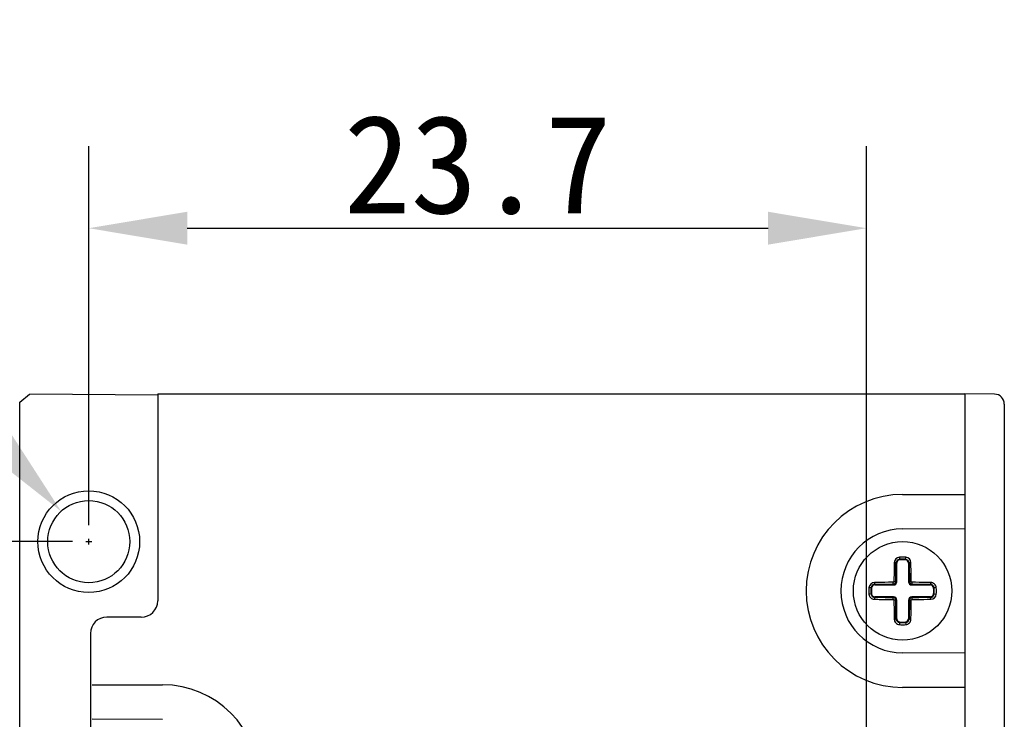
# Model space of a CAD drawing. Header units: millimetres. Extents: x 57 to 257, y 100 to 158.
# Tile 5 of 8: x 143 to 173, y 137 to 158. Entities that reach past the tile are written whole.
import ezdxf

# ---------------------------------------------------------------- set-up
doc = ezdxf.new("R2010")
doc.units = ezdxf.units.MM
doc.header["$LTSCALE"] = 16.335
doc.header["$PDMODE"] = 3
doc.header["$PDSIZE"] = 8
doc.layers.get('0').update_dxf_attribs({"linetype": 'CONTINUOUS'})
doc.layers.get('Defpoints').update_dxf_attribs({"linetype": 'CONTINUOUS'})
doc.layers.add('00_COMPONENTS', color=7, linetype='CONTINUOUS')
doc.layers.add('51__DRAFT_DIMS', color=7, linetype='CONTINUOUS')
doc.styles.get("Standard").update_dxf_attribs({"font": 'simfang.ttf'})
doc.dimstyles.new('DIMSTYLE_2', dxfattribs={"dimtxt": 3, "dimasz": 3, "dimexe": 2.5, "dimexo": 0.5, "dimgap": 0.4, "dimtad": 1, "dimtoh": 1, "dimdsep": 46, "dimtxsty": 'STANDARD', "dimblk": '_FILLED', "dimblk1": '_FILLED', "dimblk2": '_FILLED', "dimcen": 0.09, "dimclrd": 251, "dimclre": 251, "dimclrt": 251, "dimazin": 2, "dimtp": 0.2, "dimtm": 0.2, "dimtfac": 1, "dimtofl": 0, "dimtmove": 0, "dimatfit": 3, "dimldrblk": '_FILLED', "dimfxl": 1, "dimtolj": 1, "dimarcsym": 0})

# ---------------------------------------------------------------- blocks, each defined once
blk = doc.blocks.new('_FILLED')
at = {"color": 0, "linetype": 'ByBlock'}
blk.add_solid([(0, 0), (-1, 0.167), (-1, -0.167)], dxfattribs=at)
blk = doc.blocks.new('*D5')
at = {"layer": '51__DRAFT_DIMS', "color": 251, "lineweight": -2}
for p, q in [((144.826, 141.96), (123.332, 141.96)), ((125.832, 124.96), (125.832, 138.96)), ((144.826, 121.96), (123.332, 121.96))]:
    blk.add_line(p, q, dxfattribs=at)
at = {"layer": 'Defpoints', "color": 0}
for p in [(125.832, 141.96), (145.326, 141.96), (145.326, 121.96)]:
    blk.add_point(p, dxfattribs=at)
at = {"layer": '51__DRAFT_DIMS', "color": 251, "linetype": 'ByBlock', "lineweight": -2, "xscale": 3, "yscale": 3, "zscale": 3}
for p, rotation in [((125.832, 141.96), 90), ((125.832, 121.96), 270)]:
    blk.add_blockref('_FILLED', p, dxfattribs=dict(at, rotation=rotation))
at = {"layer": '51__DRAFT_DIMS', "color": 251, "insert": (121.432, 131.986), "char_height": 3, "attachment_point": 2, "rotation": 90, "line_spacing_factor": 0.9}
blk.add_mtext('\\A1;20', dxfattribs=at)
blk = doc.blocks.new('*D11')
at = {"color": 251, "lineweight": -2}
for p, q in [((145.326, 142.46), (145.326, 154.008)), ((169.026, 132.46), (169.026, 154.008)), ((148.326, 151.508), (166.026, 151.508))]:
    blk.add_line(p, q, dxfattribs=at)
at = {"layer": 'Defpoints', "color": 0}
for p in [(169.026, 151.508), (145.326, 141.96), (169.026, 131.96)]:
    blk.add_point(p, dxfattribs=at)
at = {"color": 251, "linetype": 'ByBlock', "lineweight": -2, "xscale": 3, "yscale": 3, "zscale": 3, "rotation": 180}
blk.add_blockref('_FILLED', (145.326, 151.508), dxfattribs=at)
at = {"color": 251, "linetype": 'ByBlock', "lineweight": -2, "xscale": 3, "yscale": 3, "zscale": 3}
blk.add_blockref('_FILLED', (169.026, 151.508), dxfattribs=at)
at = {"color": 251, "insert": (157.176, 153.434), "char_height": 3, "attachment_point": 5}
blk.add_mtext('\\A1;23.7', dxfattribs=at)
blk = doc.blocks.new('*D15')
at = {"color": 251, "lineweight": -2}
for p in [(123.638, 151.468), (142.465, 145.103)]:
    blk.add_line(p, (136.672, 151.468), dxfattribs=at)
at = {"color": 251}
for p, q in [((145.236, 141.96), (145.416, 141.96)), ((145.326, 141.87), (145.326, 142.05))]:
    blk.add_line(p, q, dxfattribs=at)
at = {"layer": 'Defpoints', "color": 0}
for p in [(144.484, 142.884), (146.167, 141.035)]:
    blk.add_point(p, dxfattribs=at)
at = {"color": 251, "linetype": 'ByBlock', "lineweight": -2, "xscale": 3, "yscale": 3, "zscale": 3, "rotation": 312.3048454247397}
blk.add_blockref('_FILLED', (144.484, 142.884), dxfattribs=at)
at = {"color": 251, "insert": (129.955, 153.385), "char_height": 3, "attachment_point": 5}
blk.add_mtext('\\A1;3-M3 3{}{{\\H0.7x;}{}}', dxfattribs=at)

msp = doc.modelspace()

# ---------------------------------------------------------------- linework, layer by layer
at = {"color": 0}
msp.add_line((143.222, 117.711), (143.222, 146.208), dxfattribs=at)
at = {"layer": '00_COMPONENTS', "color": 0}
for p, q in [((143.222, 146.208), (143.518, 146.457)), ((147.426, 146.423), (143.526, 146.457)), ((147.426, 146.46), (172.026, 146.46)), ((147.426, 146.46), (147.426, 140.16)), ((172.928, 146.452), (172.026, 146.46)), ((172.026, 146.46), (172.026, 134.956)), ((173.226, 146.152), (173.226, 117.768)), ((170.126, 143.399), (172.026, 143.399)), ((170.126, 142.349), (172.023, 142.359)), ((170.028, 141.487), (170.036, 141.406)), ((170.126, 141.492), (170.115, 141.492)), ((170.215, 141.406), (170.223, 141.487)), ((169.946, 141.306), (169.925, 141.306)), ((169.946, 140.74), (169.946, 141.306)), ((170.326, 141.306), (170.306, 141.306)), ((170.306, 141.306), (170.306, 140.74)), ((169.916, 140.74), (169.946, 140.74)), ((170.306, 140.74), (170.335, 140.74)), ((169.18, 140.549), (169.098, 140.557)), ((169.279, 140.661), (169.279, 140.64)), ((169.279, 140.64), (169.846, 140.64)), ((169.846, 140.64), (169.846, 140.669)), ((170.406, 140.669), (170.406, 140.64)), ((170.406, 140.64), (170.972, 140.64)), ((170.972, 140.64), (170.972, 140.661)), ((171.153, 140.557), (171.071, 140.549)), ((169.18, 140.37), (169.098, 140.363)), ((169.846, 140.28), (169.279, 140.28)), ((169.279, 140.28), (169.279, 140.259)), ((169.846, 140.251), (169.846, 140.28)), ((169.946, 140.18), (169.916, 140.18)), ((169.946, 139.614), (169.946, 140.18)), ((170.306, 140.18), (170.306, 139.614)), ((170.335, 140.18), (170.306, 140.18)), ((170.406, 140.28), (170.406, 140.251)), ((170.972, 140.28), (170.406, 140.28)), ((170.972, 140.259), (170.972, 140.28)), ((171.071, 140.37), (171.153, 140.363)), ((146.926, 139.66), (145.876, 139.66)), ((169.925, 139.614), (169.946, 139.614)), ((170.306, 139.614), (170.326, 139.614)), ((170.036, 139.514), (170.028, 139.432)), ((170.126, 139.428), (170.136, 139.428)), ((170.215, 139.514), (170.223, 139.432)), ((145.376, 139.16), (145.376, 124.76)), ((172.026, 138.561), (170.126, 138.571)), ((145.426, 137.599), (147.576, 137.599)), ((172.026, 137.521), (170.126, 137.521)), ((145.426, 136.56), (147.576, 136.549))]:
    msp.add_line(p, q, dxfattribs=at)
for centre, radius in [((145.326, 141.96), 1.55), ((145.326, 141.96), 1.25), ((170.126, 140.46), 1.5)]:
    msp.add_circle(centre, radius, dxfattribs=at)
for centre, radius, start, end in [((172.926, 146.152), 0.3, 0, 89.5), ((170.126, 140.46), 2.939, 90, 270), ((170.045, 141.315), 0.173, 95.3995, 178.6977), ((170.046, 141.302), 0.121, 95.4005, 178.1516), ((170.046, 141.306), 0.1, 95.4005, 180), ((170.126, 140.46), 1.032, 90.569, 95.4005), ((170.126, 140.46), 0.967, 84.5995, 95.4005), ((170.126, 140.46), 0.95, 84.5995, 95.4005), ((170.126, 140.46), 1.032, 84.5995, 90), ((170.206, 141.306), 0.1, 0, 84.5995), ((170.205, 141.302), 0.121, 1.8487, 84.5993), ((170.206, 141.315), 0.173, 1.3094, 84.5922), ((169.846, 140.74), 0.1, 270, 0), ((169.845, 140.74), 0.0711, 270.128, 359.872), ((170.406, 140.74), 0.1, 180, 270), ((170.406, 140.74), 0.0711, 180.128, 269.872), ((170.126, 140.46), 1.032, 174.5995, 185.4005), ((169.271, 140.541), 0.173, 91.3084, 174.5932), ((170.126, 140.46), 0.967, 174.5995, 185.4005), ((169.283, 140.54), 0.121, 91.8487, 174.5993), ((170.126, 140.46), 0.95, 174.5995, 185.4005), ((169.279, 140.54), 0.1, 90, 174.5995), ((170.968, 140.54), 0.121, 5.4005, 88.1516), ((170.972, 140.54), 0.1, 5.4005, 90), ((170.126, 140.46), 0.95, 354.5995, 5.4005), ((170.126, 140.46), 0.967, 354.5995, 5.4005), ((170.126, 140.46), 1.032, 354.5995, 5.4005), ((146.926, 140.16), 0.5, 270, 0), ((169.283, 140.38), 0.121, 185.4005, 268.1516), ((169.279, 140.38), 0.1, 185.4005, 270), ((169.846, 140.18), 0.1, 0, 90), ((169.845, 140.18), 0.0711, 0.128, 89.872), ((170.406, 140.18), 0.1, 90, 180), ((170.406, 140.18), 0.0711, 90.128, 179.872), ((170.972, 140.38), 0.1, 270, 354.5995), ((170.968, 140.38), 0.121, 271.8487, 354.5993), ((170.98, 140.379), 0.173, 271.309, 354.5932), ((145.876, 139.16), 0.5, 90, 180), ((170.046, 139.618), 0.121, 181.8487, 264.5993), ((170.046, 139.614), 0.1, 180, 264.5995), ((170.206, 139.614), 0.1, 275.4005, 0), ((170.205, 139.618), 0.121, 275.4005, 358.1516), ((170.126, 140.46), 1.032, 264.5995, 270), ((170.126, 140.46), 0.967, 264.5995, 275.4005), ((170.126, 140.46), 0.95, 264.5995, 275.4005), ((170.126, 140.46), 1.032, 270.569, 275.4005), ((147.576, 134.66), 2.939, 0, 90)]:
    msp.add_arc(centre, radius, start, end, dxfattribs=at)
msp.add_ellipse((170.135, 140.46), major_axis=(-1.889, 0), ratio=0.999987, start_param=-1.565758, end_param=1.565758, dxfattribs=at)
for points, knots in [([(169.871, 141.319), (169.87, 141.271), (169.866, 141.08), (169.864, 140.888), (169.863, 140.744)], [0, 0, 0, 0, 0.247014, 1, 1, 1, 1]), ([(169.925, 141.306), (169.925, 141.307), (169.923, 141.309), (169.92, 141.311), (169.915, 141.313), (169.905, 141.316), (169.89, 141.318), (169.878, 141.319), (169.871, 141.319)], [0, 0, 0, 0, 0.047043, 0.116694, 0.215119, 0.341803, 0.659688, 1, 1, 1, 1]), ([(169.916, 140.74), (169.917, 140.788), (169.919, 140.976), (169.922, 141.165), (169.925, 141.306)], [0, 0, 0, 0, 0.252521, 1, 1, 1, 1]), ([(170.38, 141.319), (170.373, 141.319), (170.361, 141.318), (170.346, 141.316), (170.336, 141.313), (170.331, 141.311), (170.328, 141.309), (170.326, 141.307), (170.326, 141.306)], [0, 0, 0, 0, 0.340312, 0.658198, 0.784881, 0.883306, 0.952957, 1, 1, 1, 1]), ([(170.326, 141.306), (170.327, 141.26), (170.331, 141.071), (170.334, 140.882), (170.335, 140.74)], [0, 0, 0, 0, 0.247014, 1, 1, 1, 1]), ([(170.388, 140.744), (170.388, 140.792), (170.386, 140.984), (170.383, 141.176), (170.38, 141.319)], [0, 0, 0, 0, 0.252521, 1, 1, 1, 1]), ([(169.841, 140.723), (169.793, 140.722), (169.601, 140.721), (169.41, 140.717), (169.267, 140.714)], [0, 0, 0, 0, 0.25252, 1, 1, 1, 1]), ([(169.863, 140.744), (169.863, 140.739), (169.858, 140.727), (169.847, 140.723), (169.841, 140.723)], [0, 0, 0, 0, 0.499777, 1, 1, 1, 1]), ([(169.846, 140.669), (169.845, 140.669), (169.845, 140.67), (169.844, 140.671), (169.844, 140.675), (169.843, 140.68), (169.842, 140.687), (169.842, 140.695), (169.841, 140.707), (169.841, 140.717), (169.841, 140.723)], [0, 0, 0, 0, 0.013059, 0.033481, 0.099199, 0.199942, 0.331864, 0.488488, 0.659197, 1, 1, 1, 1]), ([(169.863, 140.744), (169.869, 140.744), (169.878, 140.744), (169.89, 140.743), (169.898, 140.743), (169.905, 140.742), (169.911, 140.742), (169.914, 140.741), (169.916, 140.74), (169.916, 140.74), (169.916, 140.74)], [0, 0, 0, 0, 0.340803, 0.511512, 0.668136, 0.800058, 0.900801, 0.966519, 0.986941, 1, 1, 1, 1]), ([(170.335, 140.74), (170.335, 140.74), (170.335, 140.74), (170.337, 140.741), (170.34, 140.742), (170.346, 140.742), (170.353, 140.743), (170.361, 140.743), (170.373, 140.744), (170.382, 140.744), (170.388, 140.744)], [0, 0, 0, 0, 0.013059, 0.033481, 0.099199, 0.199942, 0.331864, 0.488488, 0.659197, 1, 1, 1, 1]), ([(170.41, 140.723), (170.404, 140.723), (170.393, 140.727), (170.388, 140.739), (170.388, 140.744)], [0, 0, 0, 0, 0.499777, 1, 1, 1, 1]), ([(170.41, 140.723), (170.41, 140.717), (170.41, 140.707), (170.409, 140.695), (170.409, 140.687), (170.408, 140.68), (170.407, 140.675), (170.407, 140.671), (170.406, 140.67), (170.406, 140.669), (170.406, 140.669)], [0, 0, 0, 0, 0.340803, 0.511512, 0.668136, 0.800058, 0.900801, 0.966519, 0.986941, 1, 1, 1, 1]), ([(170.984, 140.714), (170.937, 140.715), (170.746, 140.719), (170.554, 140.722), (170.41, 140.723)], [0, 0, 0, 0, 0.247015, 1, 1, 1, 1]), ([(169.267, 140.714), (169.267, 140.708), (169.267, 140.695), (169.269, 140.681), (169.272, 140.671), (169.274, 140.666), (169.277, 140.662), (169.278, 140.661), (169.279, 140.661)], [0, 0, 0, 0, 0.340312, 0.658198, 0.784881, 0.883306, 0.952957, 1, 1, 1, 1]), ([(169.279, 140.661), (169.326, 140.662), (169.515, 140.666), (169.703, 140.668), (169.846, 140.669)], [0, 0, 0, 0, 0.247014, 1, 1, 1, 1]), ([(170.406, 140.669), (170.453, 140.669), (170.642, 140.667), (170.831, 140.664), (170.972, 140.661)], [0, 0, 0, 0, 0.252521, 1, 1, 1, 1]), ([(170.972, 140.661), (170.973, 140.661), (170.974, 140.662), (170.977, 140.666), (170.979, 140.671), (170.982, 140.681), (170.984, 140.695), (170.984, 140.708), (170.984, 140.714)], [0, 0, 0, 0, 0.047043, 0.116694, 0.215119, 0.341803, 0.659688, 1, 1, 1, 1]), ([(171.153, 140.557), (171.151, 140.578), (171.139, 140.62), (171.101, 140.671), (171.055, 140.7), (171.015, 140.712), (170.995, 140.714), (170.984, 140.714)], [0, 0, 0, 0, 0.253295, 0.504514, 0.752845, 0.876648, 1, 1, 1, 1]), ([(169.098, 140.363), (169.1, 140.342), (169.112, 140.3), (169.151, 140.249), (169.196, 140.22), (169.236, 140.208), (169.256, 140.206), (169.267, 140.206)], [0, 0, 0, 0, 0.253316, 0.504568, 0.752904, 0.876672, 1, 1, 1, 1]), ([(169.279, 140.259), (169.278, 140.259), (169.277, 140.258), (169.274, 140.254), (169.272, 140.249), (169.269, 140.239), (169.267, 140.225), (169.267, 140.212), (169.267, 140.206)], [0, 0, 0, 0, 0.047043, 0.116694, 0.215119, 0.341803, 0.659688, 1, 1, 1, 1]), ([(169.267, 140.206), (169.314, 140.205), (169.505, 140.201), (169.697, 140.198), (169.841, 140.197)], [0, 0, 0, 0, 0.247019, 1, 1, 1, 1]), ([(169.846, 140.251), (169.798, 140.251), (169.609, 140.253), (169.42, 140.256), (169.279, 140.259)], [0, 0, 0, 0, 0.252521, 1, 1, 1, 1]), ([(169.841, 140.197), (169.841, 140.203), (169.841, 140.212), (169.842, 140.225), (169.842, 140.233), (169.843, 140.24), (169.844, 140.245), (169.844, 140.248), (169.845, 140.25), (169.845, 140.251), (169.846, 140.251)], [0, 0, 0, 0, 0.340803, 0.511512, 0.668136, 0.800058, 0.900801, 0.966519, 0.986941, 1, 1, 1, 1]), ([(169.841, 140.197), (169.847, 140.197), (169.858, 140.192), (169.863, 140.181), (169.863, 140.176)], [0, 0, 0, 0, 0.499777, 1, 1, 1, 1]), ([(169.916, 140.18), (169.916, 140.18), (169.916, 140.179), (169.914, 140.179), (169.911, 140.178), (169.905, 140.178), (169.898, 140.177), (169.89, 140.176), (169.878, 140.176), (169.869, 140.176), (169.863, 140.176)], [0, 0, 0, 0, 0.013059, 0.033481, 0.099199, 0.199942, 0.331864, 0.488488, 0.659197, 1, 1, 1, 1]), ([(169.863, 140.176), (169.863, 140.127), (169.864, 140.043), (169.865, 139.94), (169.866, 139.868), (169.867, 139.814), (169.868, 139.761), (169.869, 139.707), (169.87, 139.654), (169.871, 139.619), (169.871, 139.601)], [0, 0, 0, 0, 0.252528, 0.441044, 0.53495, 0.628589, 0.721937, 0.814968, 0.907664, 1, 1, 1, 1]), ([(169.925, 139.614), (169.924, 139.66), (169.92, 139.849), (169.917, 140.038), (169.916, 140.18)], [0, 0, 0, 0, 0.247014, 1, 1, 1, 1]), ([(170.335, 140.18), (170.334, 140.132), (170.333, 139.943), (170.329, 139.755), (170.326, 139.614)], [0, 0, 0, 0, 0.252521, 1, 1, 1, 1]), ([(170.388, 140.176), (170.382, 140.176), (170.373, 140.176), (170.361, 140.176), (170.353, 140.177), (170.346, 140.178), (170.34, 140.178), (170.337, 140.179), (170.335, 140.179), (170.335, 140.18), (170.335, 140.18)], [0, 0, 0, 0, 0.340803, 0.511512, 0.668136, 0.800058, 0.900801, 0.966519, 0.986941, 1, 1, 1, 1]), ([(170.38, 139.601), (170.38, 139.625), (170.382, 139.672), (170.383, 139.755), (170.385, 139.851), (170.386, 139.958), (170.387, 140.067), (170.388, 140.139), (170.388, 140.176)], [0, 0, 0, 0, 0.123196, 0.247016, 0.433806, 0.621696, 0.810494, 1, 1, 1, 1]), ([(170.388, 140.176), (170.388, 140.181), (170.393, 140.192), (170.404, 140.197), (170.41, 140.197)], [0, 0, 0, 0, 0.499777, 1, 1, 1, 1]), ([(170.972, 140.259), (170.925, 140.258), (170.736, 140.254), (170.548, 140.252), (170.406, 140.251)], [0, 0, 0, 0, 0.247014, 1, 1, 1, 1]), ([(170.406, 140.251), (170.406, 140.251), (170.406, 140.25), (170.407, 140.248), (170.407, 140.245), (170.408, 140.24), (170.409, 140.233), (170.409, 140.225), (170.41, 140.212), (170.41, 140.203), (170.41, 140.197)], [0, 0, 0, 0, 0.013059, 0.033481, 0.099199, 0.199942, 0.331864, 0.488488, 0.659197, 1, 1, 1, 1]), ([(170.41, 140.197), (170.458, 140.197), (170.65, 140.199), (170.841, 140.202), (170.984, 140.206)], [0, 0, 0, 0, 0.252523, 1, 1, 1, 1]), ([(170.984, 140.206), (170.984, 140.212), (170.984, 140.225), (170.982, 140.239), (170.979, 140.249), (170.977, 140.254), (170.974, 140.258), (170.973, 140.259), (170.972, 140.259)], [0, 0, 0, 0, 0.340312, 0.658198, 0.784881, 0.883306, 0.952957, 1, 1, 1, 1]), ([(169.871, 139.601), (169.878, 139.601), (169.89, 139.602), (169.905, 139.604), (169.915, 139.607), (169.92, 139.609), (169.923, 139.611), (169.925, 139.613), (169.925, 139.614)], [0, 0, 0, 0, 0.340312, 0.658198, 0.784881, 0.883306, 0.952957, 1, 1, 1, 1]), ([(169.871, 139.601), (169.872, 139.58), (169.88, 139.539), (169.914, 139.485), (169.966, 139.446), (170.007, 139.434), (170.028, 139.432)], [0, 0, 0, 0, 0.2463, 0.49476, 0.746234, 1, 1, 1, 1]), ([(170.223, 139.432), (170.244, 139.434), (170.285, 139.446), (170.337, 139.485), (170.365, 139.53), (170.377, 139.57), (170.379, 139.591), (170.38, 139.601)], [0, 0, 0, 0, 0.253424, 0.504629, 0.752901, 0.876665, 1, 1, 1, 1]), ([(170.326, 139.614), (170.326, 139.613), (170.328, 139.611), (170.331, 139.609), (170.336, 139.607), (170.346, 139.604), (170.361, 139.602), (170.373, 139.601), (170.38, 139.601)], [0, 0, 0, 0, 0.047043, 0.116694, 0.215119, 0.341803, 0.659688, 1, 1, 1, 1])]:
    msp.add_open_spline(points, degree=3, knots=knots, dxfattribs=at)

# ---------------------------------------------------------------- dimensions: what is measured, and where the dimension line sits
dim = msp.add_diameter_dim_2p(p1=(146.167, 141.035), p2=(144.484, 142.884), text='3-M3 3{}{{\\H0.7x;}{}}', dimstyle='DIMSTYLE_2', override={"dimtoh": 251, "dimlfac": 1, "dimtix": 0, "dimtofl": 0, "dimtmove": 0, "dimatfit": 3})
dim.commit()
dim.dimension.update_dxf_attribs({"geometry": '*D15', "text_midpoint": (129.955, 151.468), "dimtype": 163})
dim = msp.add_linear_dim(base=(169.026, 151.508), p1=(145.326, 141.96), p2=(169.026, 131.96), dimstyle='DIMSTYLE_2')
dim.commit()
dim.dimension.update_dxf_attribs({"geometry": '*D11', "text_midpoint": (157.176, 151.508), "dimtype": 160})
at = {"layer": '51__DRAFT_DIMS', "color": 4}
dim = msp.add_linear_dim(base=(125.832, 141.96), p1=(145.326, 121.96), p2=(145.326, 141.96), angle=90, dimstyle='DIMSTYLE_2', dxfattribs=at)
dim.commit()
dim.dimension.update_dxf_attribs({"geometry": '*D5', "text_midpoint": (125.832, 131.986), "dimtype": 160})

doc.saveas('drawing.dxf')
